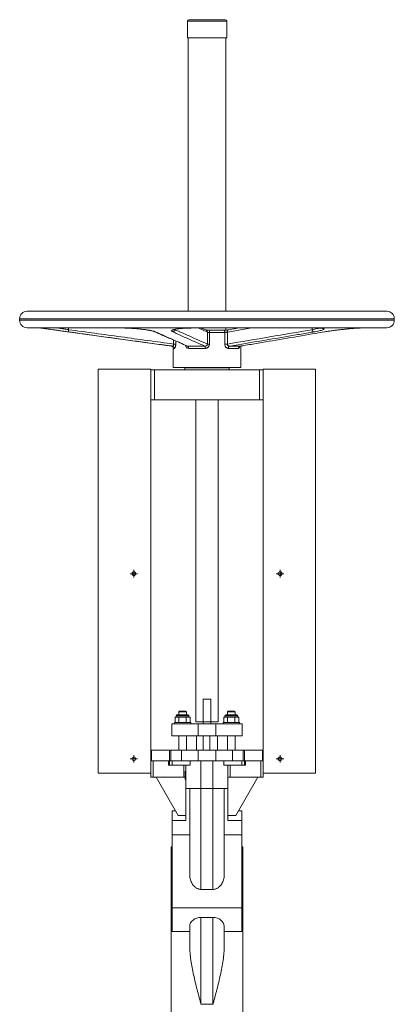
# Model space of a CAD drawing. Header units: millimetres. Extents: x -947 to 584, y -123 to 2117.
# Tile 4 of 4: x 84 to 584, y 803 to 2117. Entities that reach past the tile are written whole.
import ezdxf

# ---------------------------------------------------------------- set-up
doc = ezdxf.new("R2010")
doc.units = ezdxf.units.MM

# ---------------------------------------------------------------- blocks, each defined once
blk = doc.blocks.new('SW_CENTERMARKSYMBOL_16')
at = {"color": 0, "linetype": 'Continuous', "lineweight": 0}
for p, q in [((-2.5, 0), (-5, 0)), ((0, 0), (-2.5, 0)), ((0, 2.5), (0, 5)), ((0, 0), (0, 2.5)), ((0, 0), (0, -2.5)), ((0, 0), (2.5, 0)), ((2.5, 0), (5, 0)), ((0, -2.5), (0, -5))]:
    blk.add_line(p, q, dxfattribs=at)
blk = doc.blocks.new('SW_CENTERMARKSYMBOL_17')
at = {"color": 0, "linetype": 'Continuous', "lineweight": 0}
for p, q in [((-2.5, 0), (-5, 0)), ((0, 0), (-2.5, 0)), ((0, 2.5), (0, 5)), ((0, 0), (0, 2.5)), ((0, 0), (0, -2.5)), ((0, 0), (2.5, 0)), ((2.5, 0), (5, 0)), ((0, -2.5), (0, -5))]:
    blk.add_line(p, q, dxfattribs=at)
blk = doc.blocks.new('SW_CENTERMARKSYMBOL_18')
at = {"color": 0, "linetype": 'Continuous', "lineweight": 0}
for p, q in [((-2.5, 0), (-5, 0)), ((0, 0), (-2.5, 0)), ((0, 2.5), (0, 5)), ((0, 0), (0, 2.5)), ((0, 0), (0, -2.5)), ((0, 0), (2.5, 0)), ((2.5, 0), (5, 0)), ((0, -2.5), (0, -5))]:
    blk.add_line(p, q, dxfattribs=at)
blk = doc.blocks.new('SW_CENTERMARKSYMBOL_19')
at = {"color": 0, "linetype": 'Continuous', "lineweight": 0}
for p, q in [((-2.5, 0), (-5, 0)), ((0, 0), (-2.5, 0)), ((0, 2.5), (0, 5)), ((0, 0), (0, 2.5)), ((0, 0), (0, -2.5)), ((0, 0), (2.5, 0)), ((2.5, 0), (5, 0)), ((0, -2.5), (0, -5))]:
    blk.add_line(p, q, dxfattribs=at)

msp = doc.modelspace()

# ---------------------------------------------------------------- linework, layer by layer
at = {"color": 7, "linetype": 'Continuous', "lineweight": 15}
for p, q in [((307.9, 2114.8), (307.9, 2092.8)), ((358.4, 2116.8), (309.9, 2116.8)), ((360.4, 2092.8), (360.4, 2114.8)), ((307.9, 2092.8), (360.4, 2092.8)), ((308.9, 2092.8), (308.9, 1727.8)), ((359.4, 1727.8), (359.4, 2092.8)), ((94.1, 1727.8), (334.1, 1727.8)), ((334.1, 1727.8), (574.1, 1727.8)), ((84.1, 1717.8), (84.1, 1715.8)), ((584.1, 1715.8), (584.1, 1717.8)), ((94.1, 1705.8), (334.1, 1705.8)), ((109.3, 1705.8), (286.6, 1681.3)), ((117.1, 1705.6), (216.7, 1705.6)), ((117.5, 1705.6), (217, 1705.6)), ((217, 1705.6), (217.7, 1705.6)), ((317.4, 1705.6), (478.4, 1705.6)), ((317.4, 1705.6), (478.6, 1705.6)), ((334.1, 1705.8), (574.1, 1705.8)), ((334.7, 1684.1), (334.7, 1700.1)), ((356.4, 1702.5), (337.1, 1702.5)), ((337.3, 1699.5), (337.3, 1684.1)), ((358, 1699.5), (337.3, 1699.5)), ((358, 1684.1), (358, 1699.5)), ((359.4, 1702.7), (359.4, 1705.6)), ((359.9, 1702.7), (359.4, 1702.7)), ((361.3, 1700.1), (361.3, 1684.1)), ((377.7, 1705.6), (362.6, 1703.1)), ((540.5, 1705.6), (557.1, 1705.6)), ((557.6, 1705.6), (558.9, 1705.8)), ((289.6, 1684.1), (292.4, 1684.1)), ((308.4, 1681.3), (331.4, 1681.3)), ((337.3, 1684.1), (334.7, 1684.1)), ((358, 1684.1), (361.3, 1684.1)), ((364.3, 1681.3), (378.5, 1681.3)), ((379.1, 1652.8), (379.1, 1681.4)), ((289.1, 1678.4), (289.1, 1652.8)), ((331.6, 1678.4), (309.8, 1678.4)), ((376.1, 1678.4), (362.6, 1678.4)), ((189.1, 1650.8), (189.1, 1111.8)), ((259.1, 1650.8), (189.1, 1650.8)), ((259.1, 1650.8), (259.1, 1111.8)), ((259.1, 1649.8), (264.1, 1649.8)), ((264.1, 1649.8), (264.1, 1609.8)), ((264.1, 1649.8), (404.1, 1649.8)), ((289.1, 1652.8), (334.1, 1652.8)), ((304.4, 1652.2), (304.4, 1649.8)), ((304.4, 1652.2), (363.9, 1652.2)), ((312.1, 1652.8), (312.1, 1652.2)), ((334.1, 1652.8), (379.1, 1652.8)), ((356.1, 1652.2), (356.1, 1652.8)), ((363.9, 1649.8), (363.9, 1652.2)), ((404.1, 1649.8), (404.1, 1609.8)), ((404.1, 1649.8), (409.1, 1649.8)), ((409.1, 1650.8), (409.1, 1111.8)), ((409.1, 1650.8), (479.1, 1650.8)), ((479.1, 1650.8), (479.1, 1111.8)), ((259.1, 1609.8), (264.1, 1609.8)), ((264.1, 1609.8), (404.1, 1609.8)), ((319.1, 1609.8), (319.1, 1180.3)), ((349.1, 1180.3), (349.1, 1609.8)), ((404.1, 1609.8), (409.1, 1609.8)), ((329.1, 1210.3), (339.1, 1210.3)), ((329.1, 1180.3), (329.1, 1210.3)), ((339.1, 1210.3), (339.1, 1180.3)), ((291.8, 1186.3), (291.8, 1179.3)), ((294.3, 1186.3), (291.8, 1186.3)), ((293.1, 1188.3), (293.1, 1186.3)), ((294.1, 1189.3), (309.1, 1189.3)), ((296.7, 1186.3), (294.3, 1186.3)), ((297.6, 1194.3), (296.6, 1193.3)), ((296.6, 1193.3), (296.6, 1189.3)), ((306.6, 1193.3), (296.6, 1193.3)), ((296.7, 1186.3), (296.7, 1179.3)), ((301.6, 1186.3), (296.7, 1186.3)), ((297.6, 1194.3), (305.6, 1194.3)), ((306.5, 1186.3), (301.6, 1186.3)), ((306.6, 1193.3), (305.6, 1194.3)), ((306.5, 1186.3), (306.5, 1179.3)), ((309, 1186.3), (306.5, 1186.3)), ((306.6, 1189.3), (306.6, 1193.3)), ((311.5, 1186.3), (309, 1186.3)), ((310.1, 1186.3), (310.1, 1188.3)), ((311.5, 1186.3), (311.5, 1179.3)), ((356.8, 1186.3), (356.8, 1179.3)), ((356.8, 1186.3), (359.3, 1186.3)), ((358.1, 1188.3), (358.1, 1186.3)), ((359.1, 1189.3), (374.1, 1189.3)), ((359.3, 1186.3), (361.7, 1186.3)), ((362.6, 1194.3), (361.6, 1193.3)), ((361.6, 1193.3), (361.6, 1189.3)), ((371.6, 1193.3), (361.6, 1193.3)), ((361.7, 1186.3), (361.7, 1179.3)), ((361.7, 1186.3), (366.6, 1186.3)), ((362.6, 1194.3), (370.6, 1194.3)), ((366.6, 1186.3), (371.5, 1186.3)), ((371.6, 1193.3), (370.6, 1194.3)), ((371.5, 1186.3), (371.5, 1179.3)), ((371.5, 1186.3), (374, 1186.3)), ((371.6, 1189.3), (371.6, 1193.3)), ((374, 1186.3), (376.5, 1186.3)), ((375.1, 1186.3), (375.1, 1188.3)), ((376.5, 1186.3), (376.5, 1179.3)), ((287.1, 1177.3), (287.1, 1161.3)), ((287.1, 1177.3), (322.5, 1177.3)), ((290.6, 1179.3), (290.6, 1177.3)), ((312.6, 1179.3), (290.6, 1179.3)), ((312.6, 1177.3), (312.6, 1179.3)), ((319.1, 1180.3), (329.1, 1180.3)), ((322.5, 1177.3), (322.5, 1161.3)), ((322.5, 1177.3), (345.8, 1177.3)), ((329.1, 1177.3), (329.1, 1180.3)), ((339.1, 1180.3), (329.1, 1180.3)), ((339.1, 1177.3), (339.1, 1180.3)), ((339.1, 1180.3), (349.1, 1180.3)), ((345.8, 1177.3), (345.8, 1161.3)), ((345.8, 1177.3), (381.1, 1177.3)), ((355.6, 1179.3), (355.6, 1177.3)), ((355.6, 1179.3), (377.6, 1179.3)), ((377.6, 1177.3), (377.6, 1179.3)), ((381.1, 1177.3), (381.1, 1161.3)), ((287.1, 1161.3), (322.5, 1161.3)), ((296.6, 1161.3), (296.6, 1142.3)), ((306.6, 1142.3), (306.6, 1161.3)), ((320.1, 1161.3), (320.1, 1142.3)), ((322.5, 1161.3), (345.8, 1161.3)), ((329.1, 1161.3), (329.1, 1142.3)), ((338.1, 1161.3), (338.1, 1142.3)), ((345.8, 1161.3), (381.1, 1161.3)), ((348.1, 1161.3), (348.1, 1142.3)), ((361.6, 1161.3), (361.6, 1142.3)), ((371.6, 1142.3), (371.6, 1161.3)), ((259.1, 1142.3), (260, 1142.3)), ((260, 1128.3), (260, 1142.3)), ((260, 1142.3), (284, 1142.3)), ((284, 1128.3), (284, 1142.3)), ((284, 1142.3), (285.8, 1142.3)), ((285.8, 1128.3), (285.8, 1142.3)), ((285.8, 1142.3), (300.1, 1142.3)), ((300.1, 1128.3), (300.1, 1142.3)), ((300.1, 1142.3), (322.4, 1142.3)), ((322.4, 1128.3), (322.4, 1142.3)), ((322.4, 1142.3), (345.9, 1142.3)), ((345.9, 1128.3), (345.9, 1142.3)), ((345.9, 1142.3), (368.2, 1142.3)), ((368.2, 1128.3), (368.2, 1142.3)), ((368.2, 1142.3), (382.4, 1142.3)), ((382.4, 1128.3), (382.4, 1142.3)), ((382.4, 1142.3), (384.3, 1142.3)), ((384.3, 1128.3), (384.3, 1142.3)), ((384.3, 1142.3), (408.3, 1142.3)), ((408.3, 1128.3), (408.3, 1142.3)), ((408.3, 1142.3), (409.1, 1142.3)), ((259.2, 1128.3), (259.1, 1128.3)), ((259.2, 1128.3), (260, 1128.3)), ((260, 1128.3), (284, 1128.3)), ((262.1, 1106.3), (262.1, 1128.3)), ((282.6, 1122.3), (282.6, 1128.3)), ((284, 1122.3), (282.6, 1122.3)), ((284, 1128.3), (284, 1122.3)), ((284, 1128.3), (284.3, 1128.3)), ((287.7, 1122.3), (284, 1122.3)), ((286.5, 1128.3), (284.3, 1128.3)), ((286.5, 1128.3), (300.1, 1128.3)), ((287.7, 1122.3), (287.7, 1128.3)), ((311.8, 1122.3), (287.7, 1122.3)), ((300.1, 1128.3), (322.4, 1128.3)), ((303.1, 1106.3), (303.1, 1122.3)), ((306.1, 1091.3), (306.1, 1122.3)), ((311.8, 1122.3), (311.8, 1128.3)), ((322.4, 1128.3), (345.9, 1128.3)), ((326.1, 1091.3), (326.1, 1128.3)), ((342.1, 1091.3), (342.1, 1128.3)), ((345.9, 1128.3), (368.2, 1128.3)), ((356.5, 1122.3), (356.5, 1128.3)), ((380.6, 1122.3), (356.5, 1122.3)), ((362.1, 1091.3), (362.1, 1122.3)), ((365.1, 1106.3), (365.1, 1122.3)), ((368.2, 1128.3), (381.8, 1128.3)), ((380.6, 1122.3), (380.6, 1128.3)), ((384.2, 1122.3), (380.6, 1122.3)), ((384, 1128.3), (381.8, 1128.3)), ((384, 1128.3), (384.3, 1128.3)), ((384.2, 1122.3), (384.2, 1128.3)), ((385.6, 1122.3), (384.2, 1122.3)), ((384.3, 1128.3), (408.3, 1128.3)), ((385.6, 1122.3), (385.6, 1128.3)), ((406.1, 1106.3), (406.1, 1128.3)), ((408.3, 1128.3), (409.1, 1128.3)), ((409.1, 1128.3), (409.1, 1128.3)), ((259.1, 1111.8), (189.1, 1111.8)), ((259.1, 1106.3), (259.1, 1111.8)), ((262.1, 1106.3), (259.1, 1106.3)), ((303.1, 1106.3), (262.1, 1106.3)), ((295.5, 1055.4), (266.1, 1106.3)), ((305.2, 1106.3), (303.1, 1106.3)), ((305.1, 1114.2), (305.1, 1110.9)), ((305.1, 1114.2), (306.1, 1114.2)), ((305.1, 1110.9), (306.1, 1110.9)), ((305.1, 1110.9), (305.1, 1106.8)), ((305.1, 1106.8), (305.1, 1105.8)), ((305.1, 1106.8), (306.1, 1106.8)), ((305.1, 1105.8), (306.1, 1105.8)), ((305.1, 1105.8), (305.1, 1103.3)), ((365.1, 1106.3), (362.1, 1106.3)), ((406.1, 1106.3), (365.1, 1106.3)), ((372.8, 1055.4), (402.1, 1106.3)), ((409.1, 1106.3), (406.1, 1106.3)), ((409.1, 1111.8), (479.1, 1111.8)), ((409.1, 1106.3), (409.1, 1111.8)), ((305.1, 1103.3), (306.1, 1103.3)), ((326.1, 1091.3), (306.1, 1091.3)), ((306.1, 1091.3), (306.1, 1048.7)), ((311.1, 975.3), (311.1, 1091.3)), ((342.1, 1091.3), (326.1, 1091.3)), ((326.1, 956.6), (326.1, 1091.3)), ((362.1, 1091.3), (342.1, 1091.3)), ((342.1, 956.6), (342.1, 1091.3)), ((357.1, 975.3), (357.1, 1091.3)), ((362.1, 1091.3), (362.1, 1048.7)), ((287.6, 1061.5), (287.6, 1048.7)), ((292, 1061.5), (287.6, 1061.5)), ((306.1, 1055.4), (295.5, 1055.4)), ((372.8, 1055.4), (362.1, 1055.4)), ((380.6, 1061.5), (376.3, 1061.5)), ((380.6, 1061.5), (380.6, 1048.7)), ((287.6, 1048.7), (287.6, 1029.4)), ((306.1, 1048.7), (287.6, 1048.7)), ((380.6, 1048.7), (362.1, 1048.7)), ((380.6, 1048.7), (380.6, 1029.4)), ((311.1, 1029.4), (287.6, 1029.4)), ((287.6, 1029.4), (287.6, 931.8)), ((380.6, 1029.4), (357.1, 1029.4)), ((380.6, 1029.4), (380.6, 931.8)), ((287.6, 1013.3), (286.1, 1013.3)), ((286.1, 1013.3), (286.1, 593.3)), ((382.1, 1013.3), (380.6, 1013.3)), ((382.1, 1013.3), (382.1, 593.3)), ((342.1, 956.6), (326.1, 956.6)), ((287.6, 931.8), (287.6, 900.4)), ((380.6, 931.8), (287.6, 931.8)), ((380.6, 931.8), (380.6, 900.4)), ((311.1, 881.3), (311.1, 907.4)), ((326.1, 919.2), (342.1, 919.2)), ((326.1, 803.3), (326.1, 919.2)), ((342.1, 803.3), (342.1, 919.2)), ((357.1, 881.3), (357.1, 907.4)), ((311.1, 900.4), (287.6, 900.4)), ((380.6, 900.4), (357.1, 900.4)), ((342.1, 803.3), (326.1, 803.3))]:
    msp.add_line(p, q, dxfattribs=at)
at = {"color": 8, "linetype": 'Continuous', "lineweight": 15}
for p, q in [((307.9, 2114.8), (360.4, 2114.8)), ((84.1, 1717.8), (334.1, 1717.8)), ((84.1, 1715.8), (334.1, 1715.8)), ((334.1, 1717.8), (584.1, 1717.8)), ((334.1, 1715.8), (584.1, 1715.8)), ((334.1, 1705.8), (109.3, 1705.8)), ((117.1, 1705.6), (117.5, 1705.6)), ((149.5, 1705.6), (149.5, 1703.3)), ((216.7, 1705.6), (217.5, 1705.6)), ((216.7, 1705.6), (217, 1705.6)), ((290.9, 1703.6), (291.4, 1703.3)), ((291.4, 1703.8), (291.4, 1703.3)), ((317.4, 1705.6), (317.4, 1705.6)), ((334.7, 1700.1), (322.2, 1705.6)), ((558.9, 1705.8), (334.1, 1705.8)), ((393.9, 1705.6), (361.3, 1700.1)), ((362.8, 1703.1), (362.6, 1703)), ((474.7, 1703.3), (474.7, 1705.6)), ((478.4, 1705.6), (478.6, 1705.6)), ((540.4, 1705.6), (540.8, 1705.6)), ((540.8, 1705.6), (557.6, 1705.6)), ((286.6, 1681.3), (288.1, 1681.3)), ((289.6, 1684.1), (289.6, 1689.4)), ((292.4, 1688.1), (292.4, 1684.1)), ((290.6, 1678.4), (289.1, 1678.4)), ((310.1, 1188.3), (293.1, 1188.3)), ((375.1, 1188.3), (358.1, 1188.3))]:
    msp.add_line(p, q, dxfattribs=at)
at = {"color": 7, "linetype": 'Continuous', "lineweight": 15, "flags": 128}
msp.add_lwpolyline([(149.1, 1700.4), (149.1, 1700.4), (149.2, 1700.6), (149.2, 1700.9), (149.3, 1701.2), (149.3, 1701.7), (149.4, 1702.2), (149.5, 1702.7), (149.5, 1703.3)], dxfattribs=at)
at = {"color": 8, "linetype": 'Continuous', "lineweight": 15, "flags": 128}
for points in [[(358, 1699.5), (357.9, 1700.2), (357.8, 1700.8), (357.7, 1701.3), (357.4, 1701.8), (357.1, 1702.1), (356.8, 1702.4), (356.5, 1702.5), (356.4, 1702.5)], [(361.3, 1700.1), (361.3, 1700.7), (361.3, 1701.2), (361.5, 1701.8), (361.6, 1702.2), (361.9, 1702.6), (362.2, 1702.9), (362.5, 1703), (362.6, 1703)]]:
    msp.add_lwpolyline(points, dxfattribs=at)
at = {"color": 7, "linetype": 'Continuous', "lineweight": 15}
for centre in [(236.6, 1377.8), (431.6, 1377.8), (236.6, 1130.8), (431.6, 1130.8)]:
    msp.add_circle(centre, 2.5, dxfattribs=at)
for centre, radius, start, end in [((309.9, 2114.8), 2, 90, 180), ((358.4, 2114.8), 2, 0, 90), ((94.1, 1717.8), 10, 90, 180), ((574.1, 1717.8), 10, 0, 90), ((94.1, 1715.8), 10, 180, 270), ((574.1, 1715.8), 10, 270, 0), ((108.9, 1702.8), 3, 82.1375, 90), ((288.3, 1703.4), 3.07, 272.0682, 358.2676), ((477.7, 1703.2), 3, 177.7695, 252.1828), ((557.1, 1708.6), 3, 270, 277.8625), ((559.3, 1702.8), 3, 90, 97.8625), ((286.1, 1678.4), 3, 0, 82.1375), ((287.7, 1678.4), 2.97, 359.2346, 81.0089), ((306.9, 1678.8), 2.96, 351.574, 58.8862), ((313.9, 1679), 17.7, 358.0188, 7.6636), ((365.5, 1678.7), 2.87, 114.8816, 187.3643), ((379, 1678.4), 2.94, 100.2693, 181.5737), ((294.1, 1188.3), 1, 90, 180), ((309.1, 1188.3), 1, 0, 90), ((359.1, 1188.3), 1, 90, 180), ((374.1, 1188.3), 1, 0, 90)]:
    msp.add_arc(centre, radius, start, end, dxfattribs=at)
at = {"color": 8, "linetype": 'Continuous', "lineweight": 15}
for centre, radius, start, end in [((265.6, 1703), 2.68, 245.1478, 269.5767), ((331.8, 1700.3), 2.83, 356.5549, 66.0341), ((327.3, 1700.3), 10, 355.3748, 12.5904)]:
    msp.add_arc(centre, radius, start, end, dxfattribs=at)
at = {"color": 7, "linetype": 'Continuous', "lineweight": 15}
for centre, start_param, end_param in [((326.1, 907.4), 1.570796, 3.141593), ((342.1, 907.4), 0, 1.570796)]:
    msp.add_ellipse(centre, major_axis=(15, 0), ratio=0.787045, start_param=start_param, end_param=end_param, dxfattribs=at)
at = {"color": 8, "linetype": 'Continuous', "lineweight": 15}
for points, knots in [([(116.8, 1705.2), (116.6, 1705.3), (116, 1705.5), (116.2, 1705.6), (116.8, 1705.6), (117.1, 1705.6)], [0, 0, 0, 0, 0.3593667, 0.7435488, 1, 1, 1, 1]), ([(135, 1705.6), (136.5, 1705.3), (139.5, 1704.9), (144.4, 1704.1), (147.8, 1703.6), (149.5, 1703.3)], [0, 0, 0, 0, 0.329497, 0.659983, 1, 1, 1, 1]), ([(251.4, 1703.4), (252, 1703.3), (254.3, 1703), (257.7, 1702.4), (261.3, 1701.7), (263.9, 1701), (265, 1700.5), (265.5, 1700.4)], [0, 0, 0, 0, 0.098251, 0.336329, 0.576088, 0.81585, 1, 1, 1, 1]), ([(474.7, 1703.3), (475.7, 1703.5), (478, 1704), (481.1, 1704.7), (483.1, 1705.2), (483.8, 1705.4), (483.8, 1705.4)], [0, 0, 0, 0, 0.271773, 0.620579, 0.979334, 1, 1, 1, 1]), ([(539.2, 1705.6), (539.2, 1705.6), (539.9, 1705.6), (540.4, 1705.6), (540.8, 1705.6)], [0, 0, 0, 0, 0.0246733, 1, 1, 1, 1]), ([(305.5, 1682.4), (305.5, 1682), (305.8, 1681), (306.7, 1679.6), (308.1, 1678.6), (309.2, 1678.4), (309.8, 1678.4)], [0, 0, 0, 0, 0.164275, 0.4435407, 0.7238184, 1, 1, 1, 1]), ([(308.4, 1681.3), (308.1, 1681.3), (307.8, 1681.3), (307.6, 1681.5), (307.6, 1681.5)], [0, 0, 0, 0, 0.9803395, 1, 1, 1, 1]), ([(376.1, 1678.4), (376.3, 1678.4), (376.7, 1678.5), (377.2, 1679.3), (377.5, 1680.2), (377.5, 1680.8), (377.5, 1680.9)], [0, 0, 0, 0, 0.283225, 0.6230259, 0.9521628, 1, 1, 1, 1])]:
    msp.add_open_spline(points, degree=3, knots=knots, dxfattribs=at)
at = {"color": 7, "linetype": 'Continuous', "lineweight": 15}
for points, knots in [([(149.1, 1700.4), (147.3, 1700.6), (143.5, 1701.1), (138.1, 1701.9), (132.9, 1702.6), (128.3, 1703.3), (124.2, 1703.9), (120.8, 1704.4), (118.4, 1704.9), (117.1, 1705.1), (116.8, 1705.2), (116.8, 1705.2)], [0, 0, 0, 0, 0.124341, 0.248683, 0.373082, 0.497478, 0.621545, 0.745609, 0.868852, 0.992093, 1, 1, 1, 1]), ([(117.1, 1705.6), (117.1, 1705.6), (117.2, 1705.6), (117.4, 1705.6), (117.5, 1705.6)], [0, 0, 0, 0, 0.426237, 1, 1, 1, 1]), ([(288.1, 1681.3), (286.1, 1681.6), (276.2, 1682.9), (234.6, 1688.6), (190.3, 1694.7), (153.9, 1699.7), (149.1, 1700.4)], [0, 0, 0, 0, 0.042773, 0.213864, 0.898229, 1, 1, 1, 1]), ([(149.5, 1703.3), (172.9, 1700.1), (219.6, 1693.7), (266.3, 1687.3), (289.6, 1684.1)], [0, 0, 0, 0, 0.5, 1, 1, 1, 1]), ([(217.5, 1705.6), (218.9, 1705.6), (221.9, 1705.6), (226.9, 1705.4), (232.4, 1705.1), (238, 1704.8), (243.4, 1704.3), (248, 1703.8), (250.4, 1703.5), (251.4, 1703.4)], [0, 0, 0, 0, 0.130538, 0.285935, 0.44127, 0.596609, 0.752306, 0.908007, 1, 1, 1, 1]), ([(251.2, 1703.4), (252, 1703.3), (253.7, 1703), (256.1, 1702.7), (258.3, 1702.3), (260.2, 1701.9), (261.8, 1701.5), (263.1, 1701.1), (264, 1700.8), (264.3, 1700.6), (264.4, 1700.6)], [0, 0, 0, 0, 0.129601, 0.269102, 0.407922, 0.544535, 0.677535, 0.808918, 0.938091, 1, 1, 1, 1]), ([(264.5, 1700.6), (267.8, 1699.1), (279, 1694.1), (293.3, 1687.7), (304.4, 1682.9), (307.6, 1681.5)], [0, 0, 0, 0, 0.231619, 0.777595, 1, 1, 1, 1]), ([(265.5, 1700.4), (266.1, 1700.1), (269.2, 1698.7), (282.1, 1693), (295.8, 1686.9), (307, 1682), (308.4, 1681.3)], [0, 0, 0, 0, 0.042773, 0.213864, 0.898229, 1, 1, 1, 1]), ([(288.4, 1700.4), (287.9, 1700.6), (286.9, 1701.1), (286.7, 1701.9), (287.3, 1702.6), (288.8, 1703.3), (291.3, 1703.9), (294.6, 1704.4), (298.6, 1704.9), (303.2, 1705.2), (308.3, 1705.5), (313.1, 1705.6), (316.2, 1705.6), (317.4, 1705.6)], [0, 0, 0, 0, 0.0943009, 0.1886015, 0.2829463, 0.3772886, 0.4713817, 0.5654717, 0.6589401, 0.7524061, 0.8452247, 0.9380421, 1, 1, 1, 1]), ([(331.4, 1681.3), (330.8, 1681.6), (327.7, 1682.9), (314.8, 1688.6), (301.1, 1694.7), (289.9, 1699.7), (288.4, 1700.4)], [0, 0, 0, 0, 0.042773, 0.213864, 0.898229, 1, 1, 1, 1]), ([(289.2, 1703.1), (289.2, 1703.1), (289.1, 1703.1), (289.3, 1703.2), (289.8, 1703.3), (290.5, 1703.6), (291.6, 1703.8), (293, 1704.1), (294.8, 1704.4), (296.8, 1704.6), (299, 1704.9), (301.5, 1705.1), (304.2, 1705.2), (306.8, 1705.4), (308.5, 1705.4), (309.3, 1705.4)], [0, 0, 0, 0, 0.018552, 0.076229, 0.142446, 0.216911, 0.297905, 0.38316, 0.470897, 0.559435, 0.650831, 0.743917, 0.837673, 0.930951, 1, 1, 1, 1]), ([(291.4, 1703.3), (298.6, 1700.1), (313, 1693.7), (327.4, 1687.3), (334.7, 1684.1)], [0, 0, 0, 0, 0.5, 1, 1, 1, 1]), ([(309.3, 1705.4), (309.5, 1705.5), (310.7, 1705.5), (313, 1705.5), (315.5, 1705.6), (317, 1705.6), (317.4, 1705.6)], [0, 0, 0, 0, 0.094062, 0.468302, 0.848138, 1, 1, 1, 1]), ([(333, 1702.9), (332.4, 1703.1), (330.4, 1704), (328.3, 1704.9), (326.7, 1705.6)], [0, 0, 0, 0, 0.2664082, 1, 1, 1, 1]), ([(337.1, 1702.5), (336.8, 1702.5), (336, 1702.5), (334.9, 1702.6), (334, 1702.7), (333.3, 1702.8), (333, 1702.8), (333, 1702.9), (332.9, 1702.9)], [0, 0, 0, 0, 0.164753, 0.37221, 0.578283, 0.750981, 0.903903, 1, 1, 1, 1]), ([(337.3, 1699.5), (337.1, 1699.5), (336.6, 1699.5), (335.8, 1699.6), (335.1, 1699.8), (334.8, 1700), (334.7, 1700.1)], [0, 0, 0, 0, 0.141811, 0.423813, 0.710636, 1, 1, 1, 1]), ([(359.2, 1702.6), (358.8, 1702.6), (358, 1702.6), (357, 1702.5), (356.5, 1702.5), (356.4, 1702.5)], [0, 0, 0, 0, 0.395882, 0.821131, 1, 1, 1, 1]), ([(358, 1699.5), (358.3, 1699.5), (358.9, 1699.6), (359.9, 1699.7), (360.7, 1699.9), (361.2, 1700), (361.3, 1700.1)], [0, 0, 0, 0, 0.27772, 0.55737, 0.841441, 1, 1, 1, 1]), ([(362.6, 1703), (362.3, 1703), (361.7, 1702.9), (360.6, 1702.8), (359.7, 1702.7), (359.2, 1702.6), (359.2, 1702.6)], [0, 0, 0, 0, 0.276716, 0.62309, 0.97065, 1, 1, 1, 1]), ([(361.3, 1684.1), (380.2, 1687.3), (418, 1693.7), (455.8, 1700.1), (474.7, 1703.3)], [0, 0, 0, 0, 0.499999, 1, 1, 1, 1]), ([(476.7, 1700.4), (475.1, 1700.1), (467.1, 1698.7), (433.5, 1693), (397.6, 1686.9), (368.1, 1682), (364.3, 1681.3)], [0, 0, 0, 0, 0.042773, 0.213864, 0.898229, 1, 1, 1, 1]), ([(378.5, 1681.3), (380.1, 1681.6), (388.1, 1682.9), (421.7, 1688.6), (457.6, 1694.7), (487.1, 1699.7), (490.9, 1700.4)], [0, 0, 0, 0, 0.042773, 0.213864, 0.898229, 1, 1, 1, 1]), ([(478.6, 1705.6), (480, 1705.6), (482.7, 1705.6), (485.9, 1705.4), (488.3, 1705.1), (489.8, 1704.8), (490.5, 1704.3), (490.2, 1703.8), (488.9, 1703.1), (486.8, 1702.4), (483.9, 1701.7), (480.4, 1701), (477.9, 1700.5), (476.7, 1700.4)], [0, 0, 0, 0, 0.0923439, 0.1846888, 0.2769965, 0.3693061, 0.4618285, 0.5543539, 0.647435, 0.7405183, 0.8342592, 0.9280011, 1, 1, 1, 1]), ([(478.3, 1705.6), (478.6, 1705.6), (479.7, 1705.6), (481.3, 1705.5), (483.3, 1705.5), (485, 1705.4), (486.4, 1705.3), (487.4, 1705.1), (488, 1705), (488.3, 1704.9), (488.3, 1704.9), (488.3, 1704.9)], [0, 0, 0, 0, 0.04385, 0.187406, 0.330252, 0.471679, 0.608961, 0.743685, 0.855577, 0.952021, 1, 1, 1, 1]), ([(490.9, 1700.4), (492.4, 1700.6), (495.6, 1701.1), (500.9, 1701.9), (506.4, 1702.6), (512, 1703.3), (517.6, 1703.9), (523, 1704.4), (528, 1704.9), (532.4, 1705.2), (536.3, 1705.5), (538.2, 1705.5), (539.2, 1705.6)], [0, 0, 0, 0, 0.1006978, 0.2013953, 0.3021398, 0.4028819, 0.5033574, 0.6038302, 0.703639, 0.8034452, 0.90256, 1, 1, 1, 1]), ([(538.9, 1705.5), (539.3, 1705.6), (539.9, 1705.6), (540.3, 1705.6), (540.4, 1705.6)], [0, 0, 0, 0, 0.7698769, 1, 1, 1, 1]), ([(289.6, 1684.1), (289.7, 1683.9), (289.7, 1683.6), (289.6, 1683), (289.5, 1682.3), (289, 1681.7), (288.6, 1681.4), (288.3, 1681.3), (288.1, 1681.3)], [0, 0, 0, 0, 0.164974, 0.19528, 0.389627, 0.591881, 0.811842, 1, 1, 1, 1]), ([(290.6, 1678.4), (290.7, 1678.4), (290.8, 1678.4), (291, 1678.5), (291.1, 1678.7), (291.3, 1678.9), (291.4, 1679.1), (291.6, 1679.5), (291.7, 1679.8), (291.9, 1680.2), (291.9, 1680.3), (292, 1680.6), (292, 1680.8), (292.2, 1681.3), (292.2, 1681.6), (292.3, 1682.1), (292.3, 1682.3), (292.4, 1682.7), (292.4, 1682.8), (292.4, 1683.4), (292.4, 1683.8), (292.4, 1684.1)], [0, 0, 0, 0, 0.125, 0.125, 0.25, 0.25, 0.375, 0.375, 0.5, 0.5, 0.5625, 0.5625, 0.625, 0.625, 0.75, 0.75, 0.8125, 0.8125, 0.875, 0.875, 1, 1, 1, 1]), ([(334.7, 1684.1), (334.6, 1683.9), (334.6, 1683.6), (334.4, 1683), (334.1, 1682.3), (333.3, 1681.7), (332.4, 1681.4), (331.7, 1681.3), (331.4, 1681.3)], [0, 0, 0, 0, 0.164974, 0.19528, 0.389627, 0.591881, 0.811842, 1, 1, 1, 1]), ([(331.6, 1678.4), (332, 1678.4), (332.3, 1678.4), (333.1, 1678.5), (333.4, 1678.7), (334.1, 1678.9), (334.5, 1679.1), (335.1, 1679.5), (335.4, 1679.8), (335.8, 1680.2), (335.9, 1680.3), (336.1, 1680.6), (336.2, 1680.8), (336.6, 1681.3), (336.7, 1681.6), (336.9, 1682.1), (337, 1682.3), (337.1, 1682.7), (337.2, 1682.8), (337.3, 1683.4), (337.3, 1683.8), (337.3, 1684.1)], [0, 0, 0, 0, 0.125, 0.125, 0.25, 0.25, 0.375, 0.375, 0.5, 0.5, 0.5625, 0.5625, 0.625, 0.625, 0.75, 0.75, 0.8125, 0.8125, 0.875, 0.875, 1, 1, 1, 1]), ([(358, 1684.1), (358, 1683.8), (358, 1683.4), (358.1, 1682.6), (358.2, 1682.3), (358.5, 1681.6), (358.6, 1681.2), (358.9, 1680.6), (359.1, 1680.3), (359.6, 1679.8), (359.8, 1679.5), (360.3, 1679.1), (360.6, 1678.9), (361, 1678.7), (361.2, 1678.7), (361.5, 1678.5), (361.6, 1678.5), (362, 1678.4), (362.3, 1678.4), (362.6, 1678.4)], [0, 0, 0, 0, 0.125, 0.125, 0.25, 0.25, 0.375, 0.375, 0.5, 0.5, 0.625, 0.625, 0.75, 0.75, 0.8125, 0.8125, 0.875, 0.875, 1, 1, 1, 1]), ([(361.3, 1684.1), (361.3, 1684), (361.3, 1683.7), (361.4, 1683.2), (361.6, 1682.6), (362.3, 1681.9), (363.2, 1681.4), (363.9, 1681.3), (364.3, 1681.3)], [0, 0, 0, 0, 0.106537, 0.144493, 0.308961, 0.527926, 0.761417, 1, 1, 1, 1]), ([(377.3, 1680.6), (377.3, 1680.6), (377.3, 1680.6), (377.6, 1680.9), (378, 1681.2), (378.4, 1681.3), (378.6, 1681.3)], [0, 0, 0, 0, 0.195703, 0.454082, 0.783988, 1, 1, 1, 1]), ([(326.1, 956.6), (325.5, 956.6), (324.8, 956.7), (323.9, 956.8), (323.6, 956.9), (323, 957.1), (322.7, 957.2), (321.8, 957.5), (321.2, 957.7), (320.1, 958.3), (319.6, 958.6), (318.2, 959.7), (317.3, 960.4), (316.2, 961.7), (315.8, 962.1), (315.1, 963), (314.8, 963.4), (314, 964.8), (313.5, 965.7), (312.6, 967.6), (312.3, 968.6), (311.7, 970.5), (311.5, 971.4), (311.2, 973.4), (311.1, 974.3), (311.1, 975.3)], [0, 0, 0, 0, 0.0625, 0.0625, 0.09375, 0.09375, 0.125, 0.125, 0.1875, 0.1875, 0.25, 0.25, 0.375, 0.375, 0.4375, 0.4375, 0.5, 0.5, 0.625, 0.625, 0.75, 0.75, 0.875, 0.875, 1, 1, 1, 1]), ([(357.1, 975.3), (357.1, 974.3), (357.1, 973.4), (356.8, 971.4), (356.6, 970.5), (356, 968.6), (355.7, 967.6), (354.8, 965.7), (354.3, 964.8), (353.2, 963), (352.5, 962.1), (351, 960.4), (350.1, 959.7), (348.7, 958.6), (348.1, 958.3), (347.1, 957.7), (346.5, 957.5), (345.3, 957.1), (344.7, 956.9), (343.4, 956.7), (342.8, 956.6), (342.1, 956.6)], [0, 0, 0, 0, 0.125, 0.125, 0.25, 0.25, 0.375, 0.375, 0.5, 0.5, 0.625, 0.625, 0.75, 0.75, 0.8125, 0.8125, 0.875, 0.875, 0.9375, 0.9375, 1, 1, 1, 1]), ([(311.1, 881.3), (311.1, 878.1), (311.3, 874.9), (311.8, 868.5), (312.2, 865.3), (313.1, 858.8), (313.7, 855.6), (314.9, 849.1), (315.6, 845.8), (317.7, 836), (319.3, 829.5), (321.8, 819.7), (322.7, 816.4), (324, 811.5), (324.4, 809.9), (325, 807.4), (325.4, 806.2), (325.7, 805), (325.9, 804.1), (326, 803.7), (326.1, 803.3)], [0, 0, 0, 0, 0.125, 0.125, 0.25, 0.25, 0.375, 0.375, 0.5, 0.5, 0.75, 0.75, 0.875, 0.875, 0.9375, 0.9375, 0.96875, 0.984375, 0.984375, 1, 1, 1, 1]), ([(357.1, 881.3), (357.1, 878.1), (357, 874.9), (356.4, 868.5), (356.1, 865.3), (355.1, 858.8), (354.6, 855.6), (353.4, 849.1), (352.7, 845.8), (350.6, 836), (349, 829.5), (346.5, 819.7), (345.6, 816.4), (344.3, 811.5), (343.9, 809.9), (343.2, 807.4), (342.9, 806.2), (342.6, 805), (342.4, 804.1), (342.2, 803.7), (342.1, 803.3)], [0, 0, 0, 0, 0.125, 0.125, 0.25, 0.25, 0.375, 0.375, 0.5, 0.5, 0.75, 0.75, 0.875, 0.875, 0.9375, 0.9375, 0.96875, 0.984375, 0.984375, 1, 1, 1, 1])]:
    msp.add_open_spline(points, degree=3, knots=knots, dxfattribs=at)

# ---------------------------------------------------------------- block references
at = {"color": 7, "linetype": 'Continuous', "lineweight": 0}
for name, p in [('SW_CENTERMARKSYMBOL_19', (236.6, 1377.8)), ('SW_CENTERMARKSYMBOL_16', (431.6, 1377.8)), ('SW_CENTERMARKSYMBOL_18', (236.6, 1130.8)), ('SW_CENTERMARKSYMBOL_17', (431.6, 1130.8))]:
    msp.add_blockref(name, p, dxfattribs=at)

doc.saveas('drawing.dxf')
